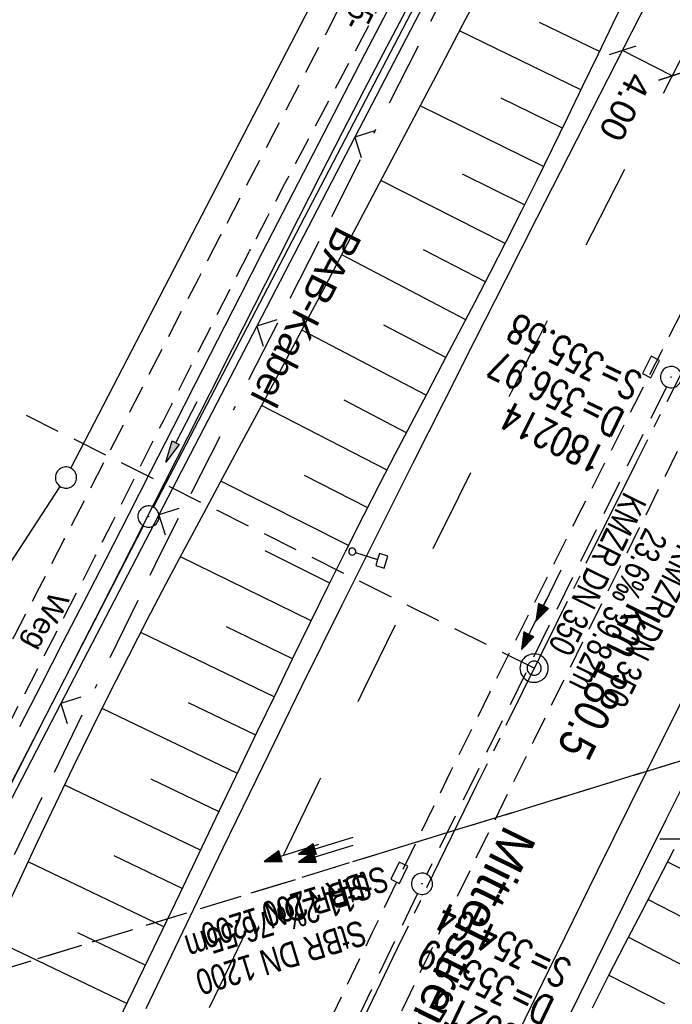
# Model space of a CAD drawing. Extents: x 507679 to 508174, y 445771 to 446563.
# Tile 31 of 43: x 507950 to 507996, y 446288 to 446358. Entities that reach past the tile are written whole.
import ezdxf

# ---------------------------------------------------------------- set-up
doc = ezdxf.new("R2010")
doc.units = 0
doc.header["$LTSCALE"] = 10
doc.header["$MEASUREMENT"] = 0
for name, pattern in [('ACAD_ISO16W100', [73, 15, -6.5, 15, -6.5, 15, -7, 1, -7]), ('ACHSE', [5.5, 4, -0.5, 0.5, -0.5]), ('AUSGEZOGEN', [0]), ('LT00', [0]), ('LT02', [0.4, 0.2, -0.2]), ('LT03', [0.5, 0.3, -0.2]), ('LT11', [0.3, 0.2, -0.1]), ('LT12', [0.4, 0.3, -0.1]), ('LT17', [0.15, 0.1, -0.05]), ('STRICHLINIE2', [0.375, 0.25, -0.125])]:
    doc.linetypes.add(name, pattern=pattern)
doc.layers.get('0').update_dxf_attribs({"linetype": 'LT00'})
for name, color, linetype in [('--EK_FBR', 250, 'LT00'), ('--EK_Halt-Pfeil', 4, 'LT00'), ('--EK_Haltung', 7, 'STRICHLINIE2'), ('--EK_Haltung-Text', 140, 'LT00'), ('--EK_Schacht-Text', 5, 'LT00'), ('--EK_ST-93-1', 30, 'LT17'), ('--EL_DFK_AB_L', 21, 'LT00'), ('--EL_DFK_AB_P', 7, 'LT00'), ('--EL_Halt-Pfeil', 4, 'LT00'), ('--EL_Haltung', 182, 'STRICHLINIE2'), ('--EL_Haltung-Text', 182, 'LT00'), ('-AX-093', 35, 'ACHSE'), ('-ST-93-1', 250, 'LT00'), ('-ST-93-5', 250, 'LT00'), ('ABSTAND', 8, 'LT00'), ('BAB-KABEL', 220, 'ACAD_ISO16W100'), ('BAB-KABEL_TEXT', 221, 'Continuous'), ('BEMAßUNG', 255, 'Continuous'), ('DFK_AB_L', 21, 'LT00'), ('DFK_AB_P', 7, 'LT00'), ('DFK_GZPKT', 250, 'LT00'), ('DFK_KATASTER', 250, 'LT00'), ('DL', 182, 'LT12'), ('DL_PFEIL', 201, 'LT00'), ('DL_TEXT', 182, 'LT00'), ('FELDWEG_TEXT', 250, 'Continuous'), ('MITTELSTREIFEN-Ü_LINIE', 250, 'LT11'), ('MITTELSTREIFEN-Ü_TEXT', 11, 'LT03'), ('PFEIL', 140, 'AUSGEZOGEN'), ('V128_AFBR_BAB', 250, 'LT00'), ('V128_BOESCH', 250, 'LT00'), ('V128_BOSCHUNG', 250, 'LT00'), ('V128_FELDWEG', 250, 'LT11'), ('V128_GRABEN', 250, 'LT00'), ('V128_KA_PRUF', 182, 'LT00'), ('V128_LD_MARK', 250, 'LT00'), ('V128_LG_MARK', 250, 'LT02'), ('V128_RASTER', 250, 'LT00'), ('V128_SCHILD_K', 1, 'LT00'), ('V128_SINKK', 182, 'LT00'), ('V128_ZAUN', 40, 'LT00')]:
    doc.layers.add(name, color=color, linetype=linetype)
doc.styles.add('Arial', font='ARIAL.TTF')
doc.styles.add('Arial Fett', font='txt', dxfattribs={"width": 0.8})
doc.styles.add('Beschrift', font='ARIAL.TTF')
doc.styles.add('Haltungsbeschriftung', font='ARIAL.TTF', dxfattribs={"width": 0.75})
doc.styles.add('schachtbeschriftung', font='romans.shx', dxfattribs={"width": 0.75, "height": 2})
doc.styles.get("Standard").update_dxf_attribs({"font": 'ARIAL.TTF'})

# ---------------------------------------------------------------- blocks, each defined once
blk = doc.blocks.new('SYMB7010')
at = {"color": 0, "linetype": 'ByBlock'}
for points in [[(-0.031408, 0.499213), (-0.093728, 0.49134), (-0.15457, 0.475719), (-0.212975, 0.452595), (-0.268021, 0.422333), (-0.31884, 0.385411), (-0.36463, 0.342411), (-0.40467, 0.29401), (-0.438329, 0.240973), (-0.465074, 0.184136), (-0.484486, 0.124395), (-0.496256, 0.062692), (-0.5002, 0)], [(0.5002, 0), (0.496256, 0.062692), (0.484485, 0.124395), (0.465074, 0.184136), (0.438329, 0.240973), (0.40467, 0.29401), (0.36463, 0.342411), (0.31884, 0.385411), (0.268021, 0.422333), (0.212975, 0.452595), (0.15457, 0.475719), (0.093728, 0.49134), (0.031408, 0.499213), (-0.031408, 0.499213)], [(-0.5002, 0), (-0.496256, -0.062692), (-0.484486, -0.124395), (-0.465075, -0.184136), (-0.438329, -0.240973), (-0.404671, -0.29401), (-0.36463, -0.342411), (-0.31884, -0.385411), (-0.268021, -0.422333), (-0.212975, -0.452595), (-0.154571, -0.475719), (-0.093728, -0.49134), (-0.031408, -0.499213), (0.031408, -0.499213)], [(0.031408, -0.499213), (0.093728, -0.491341), (0.15457, -0.475719), (0.212975, -0.452595), (0.268021, -0.422333), (0.31884, -0.385411), (0.36463, -0.342411), (0.404671, -0.294011), (0.438329, -0.240974), (0.465075, -0.184136), (0.484486, -0.124395), (0.496256, -0.062692), (0.500201, 0)]]:
    blk.add_lwpolyline(points, dxfattribs=at)
blk = doc.blocks.new('SYMB2')
at = {"color": 0, "linetype": 'ByBlock', "flags": 128}
for points in [[(-0.031395, 0.499013), (-0.093691, 0.491144), (-0.154509, 0.475528), (-0.21289, 0.452414), (-0.267913, 0.422164), (-0.318712, 0.385257), (-0.364484, 0.342274), (-0.404509, 0.293893), (-0.438154, 0.240877), (-0.464888, 0.184062), (-0.484292, 0.124345), (-0.496058, 0.062667), (-0.5, 0)], [(0.5, 0), (0.496057, 0.062667), (0.484292, 0.124345), (0.464888, 0.184062), (0.438153, 0.240877), (0.404509, 0.293893), (0.364484, 0.342274), (0.318712, 0.385257), (0.267913, 0.422164), (0.21289, 0.452414), (0.154509, 0.475528), (0.093691, 0.491144), (0.031395, 0.499013), (-0.031395, 0.499013)], [(-0.5, 0), (-0.496058, -0.062667), (-0.484292, -0.124345), (-0.464888, -0.184062), (-0.438154, -0.240877), (-0.404509, -0.293893), (-0.364485, -0.342274), (-0.318712, -0.385257), (-0.267914, -0.422164), (-0.21289, -0.452414), (-0.154509, -0.475529), (-0.093691, -0.491144), (-0.031395, -0.499014), (0.031395, -0.499014)], [(0.031395, -0.499014), (0.093691, -0.491144), (0.154509, -0.475529), (0.21289, -0.452414), (0.267914, -0.422164), (0.318712, -0.385257), (0.364485, -0.342274), (0.404509, -0.293893), (0.438154, -0.240877), (0.464889, -0.184062), (0.484292, -0.124345), (0.496058, -0.062667), (0.5, 0)]]:
    blk.add_lwpolyline(points, dxfattribs=at)
blk = doc.blocks.new('Pfreil3')
at = {"layer": 'PFEIL'}
blk.add_hatch(color=256, dxfattribs=at).paths.add_polyline_path([(-1.549, 0.273), (-1.549, -0.273), (0, 0)])
for p, q in [((-1.549, 0), (-4.831, 0)), ((-1.549, -0.273), (-1.549, 0.273)), ((-1.549, 0.273), (0, 0)), ((0, 0), (-1.549, -0.273))]:
    blk.add_line(p, q, dxfattribs=at)
blk = doc.blocks.new('SYMB0011')
at = {"color": 0, "linetype": 'ByBlock'}
for p, q in [((0.5, 0), (-0.5, 0)), ((0, 0.5), (0, -0.5))]:
    blk.add_line(p, q, dxfattribs=at)
blk = doc.blocks.new('SYMB1263')
at = {"color": 0, "linetype": 'ByBlock'}
for p, q in [((0.014231, 0.098982), (-0.014231, 0.098982)), ((-0.014231, -0.098982), (0.014232, -0.098982))]:
    blk.add_line(p, q, dxfattribs=at)
for points in [[(0, 0.1), (0, 0.75), (0.18, 0.75), (0.18, 1), (-0.18, 1), (-0.18, 0.75), (0, 0.75)], [(-0.014231, 0.098982), (-0.041542, 0.090963), (-0.065486, 0.075575), (-0.084125, 0.054064), (-0.095949, 0.028173), (-0.1, 0)], [(-0.1, 0), (-0.095949, -0.028173), (-0.084125, -0.054064), (-0.065486, -0.075575), (-0.041541, -0.090963), (-0.014231, -0.098982)], [(0.1, 0), (0.095949, 0.028173), (0.084125, 0.054064), (0.065486, 0.075575), (0.041541, 0.090963), (0.014231, 0.098982)], [(0.014232, -0.098982), (0.041542, -0.090963), (0.065486, -0.075575), (0.084125, -0.054064), (0.095949, -0.028173), (0.1, 0)]]:
    blk.add_lwpolyline(points, dxfattribs=at)
blk = doc.blocks.new('SYMB0024')
at = {"color": 0, "linetype": 'ByBlock'}
for p, q in [((-0.5, 0.5), (0, 0)), ((0, 0), (0.5, 0.5))]:
    blk.add_line(p, q, dxfattribs=at)
blk = doc.blocks.new('SYMB0652')
at = {"color": 0, "linetype": 'ByBlock'}
blk.add_lwpolyline([(-0.15, -0.075), (0.15, -0.075), (0.15, 0.075), (-0.15, 0.075), (-0.15, -0.075)], dxfattribs=at)
blk = doc.blocks.new('SYMB0003')
at = {"color": 0, "linetype": 'ByBlock'}
for p, q in [((-0.015712, 0), (0.010166, 0.012015)), ((0, -0.021257), (-0.015712, 0)), ((0.010166, 0.012015), (0, -0.021257))]:
    blk.add_line(p, q, dxfattribs=at)
for points in [[(-0.031395, 0.499013), (-0.093691, 0.491144), (-0.154509, 0.475528), (-0.21289, 0.452414), (-0.267913, 0.422164), (-0.318712, 0.385257), (-0.364484, 0.342274), (-0.404509, 0.293893), (-0.438154, 0.240877), (-0.464888, 0.184062), (-0.484292, 0.124345), (-0.496058, 0.062667), (-0.5, 0)], [(0.5, 0), (0.496057, 0.062667), (0.484292, 0.124345), (0.464888, 0.184062), (0.438153, 0.240877), (0.404509, 0.293893), (0.364484, 0.342274), (0.318712, 0.385257), (0.267913, 0.422164), (0.21289, 0.452414), (0.154509, 0.475528), (0.093691, 0.491144), (0.031395, 0.499013), (-0.031395, 0.499013)], [(-0.5, 0), (-0.496058, -0.062667), (-0.484292, -0.124345), (-0.464888, -0.184062), (-0.438154, -0.240877), (-0.404509, -0.293893), (-0.364485, -0.342274), (-0.318712, -0.385257), (-0.267914, -0.422164), (-0.21289, -0.452414), (-0.154509, -0.475529), (-0.093691, -0.491144), (-0.031395, -0.499014), (0.031395, -0.499014)], [(0.031395, -0.499014), (0.093691, -0.491144), (0.154509, -0.475529), (0.21289, -0.452414), (0.267914, -0.422164), (0.318712, -0.385257), (0.364485, -0.342274), (0.404509, -0.293893), (0.438154, -0.240877), (0.464889, -0.184062), (0.484292, -0.124345), (0.496058, -0.062667), (0.5, 0)]]:
    blk.add_lwpolyline(points, dxfattribs=at)
blk = doc.blocks.new('_Oblique')
at = {"color": 0, "linetype": 'ByBlock', "lineweight": -2}
blk.add_line((-0.5, -0.5), (0.5, 0.5), dxfattribs=at)
blk = doc.blocks.new('SYMB0070')
at = {"color": 0, "linetype": 'ByBlock'}
for p, q in [((-0.5, 0), (0.2, 0)), ((0.5, 0), (0.2, 0.1)), ((0.2, 0.1), (0.2, 0)), ((0.468, 0), (0.21, 0.086)), ((0.21, 0.086), (0.21, -0.086)), ((0.21, -0.086), (0.468, 0)), ((0.22, -0.072), (0.437, 0)), ((0.23, -0.058), (0.405, 0)), ((0.24, -0.045), (0.374, 0)), ((0.342, 0), (0.25, 0.031)), ((0.25, 0.031), (0.25, -0.031)), ((0.25, -0.031), (0.342, 0)), ((0.26, -0.017), (0.31, 0)), ((0.27, -0.003), (0.279, 0))]:
    blk.add_line(p, q, dxfattribs=at)
for points in [[(0.2, 0), (0.2, -0.1), (0.5, 0)], [(0.437, 0), (0.22, 0.072), (0.22, -0.072)], [(0.405, 0), (0.23, 0.058), (0.23, -0.058)], [(0.374, 0), (0.24, 0.045), (0.24, -0.045)], [(0.31, 0), (0.26, 0.017), (0.26, -0.017)], [(0.279, 0), (0.27, 0.003), (0.27, -0.003)]]:
    blk.add_lwpolyline(points, dxfattribs=at)

msp = doc.modelspace()

# ---------------------------------------------------------------- linework, layer by layer
at = {"layer": '--EK_FBR'}
msp.add_lwpolyline([(507988.094, 446286.464), (507989.921, 446290.201), (507991.757, 446293.933), (507993.6, 446297.662), (507995.449, 446301.388), (507997.303, 446305.111), (507999.161, 446308.833), (508001.933, 446314.374), (508004.713, 446319.912), (508007.5, 446325.446), (508010.297, 446330.975), (508012.534, 446335.379), (508014.776, 446339.78), (508017.024, 446344.178), (508019.275, 446348.575), (508021.528, 446352.97), (508027.044, 446363.713)], dxfattribs=at)
at = {"layer": '--EK_FBR', "color": 2}
msp.add_lwpolyline([(507958.778, 446288.057), (507960.582, 446291.842), (507962.393, 446295.624), (507964.211, 446299.402), (507966.987, 446305.123), (507969.784, 446310.835), (507972.601, 446316.536), (507975.437, 446322.228), (507977.604, 446326.548), (507979.779, 446330.864), (507981.961, 446335.177), (507984.148, 446339.487), (507986.338, 446343.795), (507989.13, 446349.28), (507991.925, 446354.763), (507994.722, 446360.246)], dxfattribs=at)
at = {"layer": '--EK_Haltung'}
for p, q in [((507995.469, 446331.918), (507978.559, 446297.531)), ((508015.144, 446311.269), (507943.417, 446289.193)), ((507977.904, 446296.181), (507961.033, 446260.871))]:
    msp.add_line(p, q, dxfattribs=at)
at = {"layer": '--EK_ST-93-1', "ltscale": 2.5}
msp.add_line((507986.136, 446312.067), (507950.326, 446329.878), dxfattribs=at)
at = {"layer": '--EL_DFK_AB_L'}
for p, q in [((507959.277, 446323.424), (507995.134, 446392.184)), ((507942.684, 446291.246), (507958.587, 446322.093))]:
    msp.add_line(p, q, dxfattribs=at)
at = {"layer": '--EL_Haltung'}
for p, q in [((507995.469, 446331.918), (507978.559, 446297.531)), ((508015.144, 446311.269), (507943.417, 446289.193)), ((507977.904, 446296.181), (507961.033, 446260.871))]:
    msp.add_line(p, q, dxfattribs=at)
at = {"layer": '-AX-093', "ltscale": 0.2}
msp.add_lwpolyline([(508087.151, 446503.921), (508082.615, 446495.629), (508076.509, 446484.444), (508070.415, 446473.252), (508064.335, 446462.052), (508058.271, 446450.843), (508052.227, 446439.624), (508046.204, 446428.394), (508040.204, 446417.151), (508034.231, 446405.894), (508028.287, 446394.622), (508022.373, 446383.333), (508016.493, 446372.027), (508010.649, 446360.702), (508004.844, 446349.358), (507999.079, 446337.993), (507993.358, 446326.606), (507987.682, 446315.196), (507982.055, 446303.762), (507976.479, 446292.303), (507970.956, 446280.818)], dxfattribs=at)
at = {"layer": 'BAB-KABEL', "ltscale": 0.03, "flags": 128}
msp.add_lwpolyline([(508053.195, 446514.557), (508053.055, 446512.517), (508031.724, 446493.735), (508025.765, 446492.102), (508020.21, 446489.1), (508016.01, 446486.751), (508018.853, 446477.045), (508018.707, 446455.032), (508016.469, 446434.121), (508001.556, 446402.935), (507988.746, 446377.199), (507959.8, 446320.202), (507925.33, 446249.311), (507916.941, 446230.238), (507900.171, 446187.505), (507899.3, 446183.352), (507895.111, 446171.982), (507885.59, 446156.978), (507861.927, 446087.711), (507849.064, 446048.467), (507830.929, 445993.111), (507819.179, 445959.431), (507803.721, 445939.685), (507777.25, 445905.809), (507782.056, 445900.056), (507801.85, 445885.768), (507805.534, 445872.298), (507800.258, 445847.408), (507794.949, 445819.996)], dxfattribs=at)
at = {"layer": 'BEMAßUNG'}
msp.add_line((507995.885, 446353.834), (507992.367, 446355.628), dxfattribs=at)
at = {"layer": 'DFK_AB_L'}
for p, q in [((507959.277, 446323.424), (507995.134, 446392.184)), ((507942.684, 446291.246), (507958.587, 446322.093))]:
    msp.add_line(p, q, dxfattribs=at)
at = {"layer": 'DFK_KATASTER'}
for p, q in [((507953.456, 446326.175), (507994.935, 446406.172)), ((507920.96, 446276.217), (507952.701, 446324.881))]:
    msp.add_line(p, q, dxfattribs=at)
at = {"layer": 'DL'}
msp.add_line((508015.144, 446311.269), (507943.417, 446289.193), dxfattribs=at)
at = {"layer": 'MITTELSTREIFEN-Ü_LINIE', "flags": 128}
for points in [[(507948.862, 446238.143), (507950.039, 446240.776), (507951.215, 446243.41), (507952.394, 446246.042), (507953.577, 446248.672), (507954.767, 446251.3), (507955.965, 446253.923), (507957.268, 446256.746), (507958.581, 446259.564), (507959.903, 446262.378), (507961.231, 446265.19), (507962.564, 446267.999), (507963.899, 446270.807), (507965.697, 446274.584), (507967.497, 446278.36), (507969.3, 446282.135), (507971.107, 446285.907), (507972.919, 446289.678), (507974.737, 446293.445), (507977.483, 446299.1), (507980.246, 446304.747), (507983.027, 446310.385), (507985.828, 446316.013), (507987.673, 446319.693), (507989.526, 446323.37), (507991.386, 446327.043), (507993.25, 446330.713), (507995.118, 446334.382), (507996.988, 446338.05), (508002.575, 446348.993), (508008.171, 446359.932)], [(507952.495, 446236.344), (507953.948, 446239.57), (507955.41, 446242.792), (507956.879, 446246.01), (507958.36, 446249.223), (507959.851, 446252.431), (507961.177, 446255.257), (507962.511, 446258.079), (507963.852, 446260.898), (507965.197, 446263.715), (507966.544, 446266.531), (507967.893, 446269.346), (507969.689, 446273.098), (507971.486, 446276.85), (507973.284, 446280.6), (507975.086, 446284.35), (507976.894, 446288.096), (507978.708, 446291.839), (507980.555, 446295.629), (507982.41, 446299.414), (507984.272, 446303.197), (507986.138, 446306.978), (507988.008, 446310.756), (507989.88, 446314.534), (507991.716, 446318.235), (507993.554, 446321.934), (507995.396, 446325.631), (507997.245, 446329.326), (507999.102, 446333.016), (508000.968, 446336.701), (508002.52, 446339.746), (508004.078, 446342.788), (508005.64, 446345.828), (508007.204, 446348.867), (508008.769, 446351.906), (508010.331, 446354.945), (508011.89, 446357.987)]]:
    msp.add_lwpolyline(points, dxfattribs=at)
at = {"layer": 'V128_AFBR_BAB'}
msp.add_lwpolyline([(507988.094, 446286.464), (507989.921, 446290.201), (507991.757, 446293.933), (507993.6, 446297.662), (507995.449, 446301.388), (507997.303, 446305.111), (507999.161, 446308.833), (508001.933, 446314.374), (508004.713, 446319.912), (508007.5, 446325.446), (508010.297, 446330.975), (508012.534, 446335.379), (508014.776, 446339.78), (508017.024, 446344.178), (508019.275, 446348.575), (508021.528, 446352.97), (508027.044, 446363.713)], dxfattribs=at)
at = {"layer": 'V128_AFBR_BAB', "color": 0}
msp.add_lwpolyline([(507958.778, 446288.057), (507960.582, 446291.842), (507962.393, 446295.624), (507964.211, 446299.402), (507966.987, 446305.123), (507969.784, 446310.835), (507972.601, 446316.536), (507975.437, 446322.228), (507977.604, 446326.548), (507979.779, 446330.864), (507981.961, 446335.177), (507984.148, 446339.487), (507986.338, 446343.795), (507989.13, 446349.28), (507991.925, 446354.763), (507994.722, 446360.246)], dxfattribs=at)
at = {"layer": 'V128_BOESCH'}
for points in [[(507948.62, 446294.473), (507949.86, 446297.146), (507951.109, 446299.813), (507952.371, 446302.475), (507953.648, 446305.129), (507954.941, 446307.775), (507956.254, 446310.411), (507957.541, 446312.945), (507958.845, 446315.47), (507960.163, 446317.987), (507961.493, 446320.499), (507962.832, 446323.006), (507964.176, 446325.511), (507965.523, 446328.014), (507966.87, 446330.517), (507968.214, 446333.022), (507969.805, 446336.005), (507971.389, 446338.991), (507972.968, 446341.98), (507974.543, 446344.97), (507976.116, 446347.962), (507977.689, 446350.953), (507979.263, 446353.944), (507981.114, 446357.452), (507982.971, 446360.958)], [(507955.632, 446284.745), (507957.466, 446288.547), (507959.299, 446292.349), (507961.131, 446296.152), (507962.959, 446299.957), (507964.183, 446302.51), (507965.406, 446305.064), (507966.631, 446307.616), (507967.86, 446310.167), (507969.094, 446312.715), (507970.336, 446315.259), (507971.589, 446317.798), (507972.852, 446320.331), (507974.13, 446322.857), (507975.232, 446325.007), (507976.343, 446327.152), (507977.46, 446329.293), (507978.582, 446331.433), (507979.704, 446333.572), (507980.825, 446335.712), (507981.943, 446337.854), (507983.054, 446339.999), (507984.156, 446342.149), (507985.246, 446344.304), (507986.342, 446346.505), (507987.427, 446348.711), (507988.504, 446350.922), (507989.575, 446353.136), (507990.644, 446355.35), (507991.714, 446357.564), (507992.787, 446359.777)], [(507996, 446299.277), (507994.842, 446297.042), (507993.682, 446294.808), (507992.523, 446292.573), (507991.369, 446290.336), (507990.22, 446288.096)]]:
    msp.add_lwpolyline(points, dxfattribs=at)
at = {"layer": 'V128_BOSCHUNG'}
for p, q in [((507990.745, 446355.56), (507986.514, 446357.61)), ((507989.441, 446352.859), (507980.878, 446357.005)), ((507988.128, 446350.148), (507983.805, 446352.255)), ((507986.804, 446347.441), (507978.091, 446351.717)), ((507985.46, 446344.732), (507981.083, 446346.907)), ((507984.09, 446342.021), (507975.326, 446346.46)), ((507982.702, 446339.319), (507978.325, 446341.578)), ((507981.307, 446336.635), (507972.56, 446341.206)), ((507978.517, 446331.309), (507969.757, 446335.914)), ((507979.91, 446333.966), (507975.537, 446336.265)), ((507977.131, 446328.663), (507972.735, 446330.96)), ((507975.758, 446326.024), (507966.91, 446330.591)), ((507974.396, 446323.378), (507969.936, 446325.652)), ((507973.051, 446320.725), (507964.042, 446325.262)), ((507970.404, 446315.397), (507961.188, 446319.925)), ((507971.721, 446318.064), (507967.166, 446320.33)), ((507969.099, 446312.723), (507964.437, 446314.986)), ((507967.796, 446310.035), (507958.381, 446314.576)), ((507966.5, 446307.344), (507961.752, 446309.619)), ((507965.202, 446304.639), (507955.656, 446309.215)), ((507963.906, 446301.933), (507959.117, 446304.229)), ((507962.609, 446299.228), (507953.019, 446303.825)), ((507960.009, 446293.821), (507950.448, 446298.404)), ((507961.31, 446296.524), (507956.518, 446298.821)), ((507995.556, 446298.419), (508004.226, 446293.941)), ((507994.174, 446295.756), (507998.395, 446293.576)), ((507957.403, 446288.416), (507947.922, 446292.961)), ((507958.706, 446291.118), (507953.943, 446293.402)), ((507992.793, 446293.093), (508000.938, 446288.886)), ((507991.41, 446290.417), (507995.324, 446288.409))]:
    msp.add_line(p, q, dxfattribs=at)
at = {"layer": 'V128_FELDWEG', "flags": 128}
for points in [[(507975.145, 446539.007), (507975.235, 446538.823), (507976.693, 446536.015), (507978.216, 446533.244), (507979.803, 446530.513), (507981.056, 446528.459), (507982.344, 446526.428), (507983.664, 446524.417), (507985.013, 446522.425), (507986.389, 446520.449), (507987.789, 446518.489), (507989.21, 446516.542), (507990.649, 446514.606), (507992.104, 446512.68), (507993.571, 446510.761), (507994.676, 446509.328), (507995.783, 446507.896), (507996.888, 446506.463), (507997.987, 446505.026), (507999.077, 446503.583), (508000.154, 446502.133), (508001.214, 446500.672), (508002.254, 446499.199), (508003.27, 446497.71), (508004.258, 446496.205), (508005.214, 446494.68), (508006.136, 446493.134), (508007.018, 446491.564), (508007.92, 446489.846), (508008.767, 446488.1), (508009.557, 446486.327), (508010.283, 446484.527), (508010.927, 446482.751), (508011.511, 446480.954), (508012.037, 446479.139), (508012.511, 446477.307), (508012.934, 446475.462), (508013.311, 446473.605), (508013.736, 446471.174), (508014.087, 446468.731), (508014.359, 446466.278), (508014.552, 446463.818), (508014.661, 446461.354), (508014.685, 446458.889), (508014.621, 446456.426), (508014.467, 446453.968), (508014.247, 446451.74), (508013.953, 446449.52), (508013.587, 446447.31), (508013.154, 446445.111), (508012.655, 446442.925), (508012.093, 446440.754), (508011.473, 446438.599), (508010.795, 446436.462), (508010.064, 446434.345), (508009.338, 446432.393), (508008.573, 446430.459), (508007.771, 446428.539), (508006.938, 446426.633), (508006.078, 446424.739), (508005.195, 446422.856), (508004.293, 446420.981), (508003.376, 446419.113), (508002.448, 446417.25), (508001.176, 446414.723), (507999.894, 446412.202), (507998.606, 446409.685), (507997.313, 446407.171), (507996.018, 446404.658), (507994.724, 446402.144), (507993.434, 446399.629), (507992.149, 446397.111), (507991.088, 446395.016), (507990.03, 446392.919), (507988.975, 446390.821), (507987.92, 446388.722), (507986.864, 446386.624), (507985.805, 446384.528), (507984.05, 446381.079), (507982.285, 446377.635), (507980.509, 446374.196), (507978.727, 446370.762), (507976.938, 446367.33), (507975.146, 446363.9), (507973.29, 446360.354), (507971.433, 446356.808), (507969.578, 446353.262), (507967.725, 446349.715), (507965.875, 446346.165), (507964.032, 446342.613), (507962.45, 446339.551), (507960.872, 446336.486), (507959.296, 446333.421), (507957.721, 446330.354), (507956.147, 446327.288), (507954.57, 446324.223), (507952.991, 446321.159), (507951.223, 446317.742), (507949.452, 446314.327), (507947.679, 446310.912), (507945.907, 446307.498), (507944.136, 446304.082), (507942.37, 446300.664), (507941.043, 446298.086), (507939.721, 446295.506), (507938.407, 446292.921), (507937.101, 446290.333), (507935.805, 446287.739), (507934.522, 446285.14), (507933.254, 446282.533), (507932.001, 446279.919), (507930.833, 446277.442), (507929.679, 446274.958), (507928.537, 446272.468), (507927.404, 446269.975), (507926.278, 446267.477), (507925.158, 446264.978), (507924.041, 446262.477), (507922.925, 446259.976), (507921.807, 446257.475), (507920.263, 446254.032), (507918.714, 446250.591), (507917.164, 446247.151), (507915.614, 446243.71), (507914.066, 446240.267), (507912.523, 446236.822), (507911.606, 446234.764), (507910.694, 446232.704), (507909.79, 446230.641), (507908.895, 446228.574), (507908.014, 446226.501), (507907.148, 446224.422), (507906.3, 446222.337), (507905.472, 446220.244), (507904.668, 446218.142), (507903.87, 446215.981), (507903.096, 446213.81), (507902.343, 446211.632), (507901.608, 446209.447), (507900.888, 446207.257), (507900.18, 446205.062), (507899.48, 446202.864), (507898.787, 446200.663), (507898.097, 446198.462)], [(507900.87, 446197.797), (507901.498, 446199.97), (507902.129, 446202.141), (507902.768, 446204.31), (507903.418, 446206.474), (507904.083, 446208.633), (507904.767, 446210.786), (507905.473, 446212.93), (507906.206, 446215.064), (507906.968, 446217.188), (507907.679, 446219.081), (507908.413, 446220.965), (507909.169, 446222.842), (507909.942, 446224.712), (507910.73, 446226.577), (507911.53, 446228.438), (507912.338, 446230.295), (507913.152, 446232.15), (507913.968, 446234.004), (507914.784, 446235.858), (507915.896, 446238.399), (507917.004, 446240.942), (507918.11, 446243.485), (507919.217, 446246.028), (507920.326, 446248.568), (507921.44, 446251.106), (507922.563, 446253.641), (507923.695, 446256.171), (507925.178, 446259.435), (507926.679, 446262.691), (507928.198, 446265.94), (507929.732, 446269.181), (507931.279, 446272.417), (507932.837, 446275.647), (507934.404, 446278.873), (507936.429, 446283.015), (507938.467, 446287.15), (507940.519, 446291.277), (507942.587, 446295.397), (507944.671, 446299.509), (507945.982, 446302.075), (507947.299, 446304.638), (507948.619, 446307.199), (507949.94, 446309.76), (507951.261, 446312.321), (507952.58, 446314.883), (507953.894, 446317.448), (507955.203, 446320.015), (507956.414, 446322.407), (507957.62, 446324.802), (507958.824, 446327.197), (507960.027, 446329.594), (507961.231, 446331.989), (507962.438, 446334.383), (507963.651, 446336.774), (507964.871, 446339.161), (507966.1, 446341.544), (507967.326, 446343.894), (507968.56, 446346.24), (507969.8, 446348.582), (507971.044, 446350.923), (507972.288, 446353.264), (507973.531, 446355.605), (507974.77, 446357.948), (507976.002, 446360.295), (507977.224, 446362.647), (507978.41, 446364.955), (507979.587, 446367.267), (507980.759, 446369.582), (507981.927, 446371.9), (507983.095, 446374.217), (507984.265, 446376.533), (507985.439, 446378.847), (507986.622, 446381.157), (507987.815, 446383.461), (507988.752, 446385.251), (507989.695, 446387.037), (507990.64, 446388.823), (507991.587, 446390.607), (507992.532, 446392.393), (507993.472, 446394.18), (507994.406, 446395.971), (507995.701, 446398.488), (507996.981, 446401.013), (507998.25, 446403.543), (507999.51, 446406.079), (508000.764, 446408.618), (508002.015, 446411.159), (508003.266, 446413.701), (508004.521, 446416.242), (508005.372, 446417.961), (508006.222, 446419.682), (508007.066, 446421.405), (508007.9, 446423.132), (508008.718, 446424.866), (508009.518, 446426.608), (508010.294, 446428.36), (508011.041, 446430.124), (508011.757, 446431.901), (508012.435, 446433.694), (508013.281, 446436.125), (508014.05, 446438.584), (508014.741, 446441.068), (508015.35, 446443.574), (508015.877, 446446.1), (508016.318, 446448.642), (508016.671, 446451.198), (508016.935, 446453.765), (508017.107, 446456.341), (508017.188, 446458.921), (508017.177, 446461.502), (508017.075, 446464.081), (508016.882, 446466.655), (508016.599, 446469.219), (508016.224, 446471.77), (508015.76, 446474.306), (508015.268, 446476.556), (508014.704, 446478.788), (508014.064, 446480.998), (508013.349, 446483.185), (508012.556, 446485.345), (508011.79, 446487.231), (508010.963, 446489.092), (508010.079, 446490.925), (508009.139, 446492.727), (508008.24, 446494.334), (508007.299, 446495.917), (508006.323, 446497.478), (508005.313, 446499.019), (508004.275, 446500.542), (508003.212, 446502.051), (508002.128, 446503.546), (508001.027, 446505.032), (507999.914, 446506.51), (507998.792, 446507.982), (507997.665, 446509.452), (507996.537, 446510.92), (507995.413, 446512.391), (507993.818, 446514.499), (507992.241, 446516.618), (507990.684, 446518.749), (507989.151, 446520.894), (507987.643, 446523.056), (507986.165, 446525.237), (507984.718, 446527.438), (507983.306, 446529.661), (507981.932, 446531.909), (507980.372, 446534.577), (507978.87, 446537.279), (507978.516, 446537.951)]]:
    msp.add_lwpolyline(points, dxfattribs=at)
at = {"layer": 'V128_GRABEN'}
for points in [[(507977.291, 446358.852), (507975.713, 446355.851), (507974.148, 446352.845), (507972.593, 446349.834), (507971.047, 446346.818), (507969.508, 446343.799), (507967.974, 446340.777), (507966.401, 446337.668), (507964.83, 446334.558), (507963.26, 446331.447), (507961.69, 446328.337), (507960.117, 446325.227), (507958.541, 446322.119), (507956.959, 446319.014), (507955.642, 446316.439), (507954.322, 446313.866), (507953.002, 446311.293), (507951.683, 446308.719), (507950.367, 446306.144), (507949.057, 446303.567)], [(507976.034, 446358.884), (507974.2, 446355.392), (507972.376, 446351.895), (507970.563, 446348.393), (507968.757, 446344.887), (507966.958, 446341.377), (507965.38, 446338.288), (507963.805, 446335.198), (507962.232, 446332.107), (507960.658, 446329.016), (507959.082, 446325.925), (507957.504, 446322.837), (507955.921, 446319.75), (507954.399, 446316.795), (507952.875, 446313.842), (507951.349, 446310.889), (507949.826, 446307.935)]]:
    msp.add_lwpolyline(points, dxfattribs=at)
at = {"layer": 'V128_LD_MARK'}
msp.add_lwpolyline([(507983.81, 446283.853), (507987.204, 446290.817), (507990.617, 446297.771), (507994.048, 446304.715), (507997.497, 446311.651), (508000.962, 446318.578), (508004.443, 446325.498), (508007.938, 446332.409), (508010.711, 446337.868), (508013.491, 446343.324), (508016.277, 446348.776), (508019.068, 446354.227), (508021.862, 446359.675), (508024.657, 446365.123), (508027.454, 446370.571), (508030.249, 446376.02), (508033.043, 446381.47), (508035.833, 446386.923), (508038.619, 446392.378), (508041.399, 446397.838), (508042.573, 446400.148), (508043.749, 446402.458), (508044.928, 446404.765), (508046.115, 446407.068)], dxfattribs=at)
at = {"layer": 'V128_LG_MARK', "ltscale": 3, "flags": 128}
msp.add_lwpolyline([(508014.462, 446389.933), (508013.184, 446387.477), (508011.908, 446385.021), (508009.735, 446380.824), (508007.568, 446376.624), (508005.406, 446372.422), (508003.248, 446368.217), (508001.092, 446364.011), (507997.46, 446356.916), (507993.831, 446349.819), (507990.208, 446342.72), (507988.315, 446339.005), (507986.425, 446335.287), (507984.54, 446331.568), (507982.663, 446327.844), (507980.794, 446324.117), (507978.935, 446320.384), (507977.322, 446317.121), (507975.717, 446313.853), (507974.118, 446310.583), (507972.524, 446307.31), (507970.933, 446304.035), (507969.345, 446300.76), (507967.757, 446297.484), (507966.189, 446294.251), (507964.622, 446291.018), (507963.057, 446287.785), (507961.495, 446284.549), (507959.937, 446281.312), (507958.385, 446278.072), (507956.841, 446274.828), (507955.122, 446271.192), (507953.413, 446267.551), (507951.712, 446263.907), (507950.02, 446260.258), (507948.335, 446256.606), (507945.998, 446251.513), (507943.671, 446246.414), (507941.356, 446241.311), (507938.769, 446235.577), (507936.195, 446229.836), (507933.636, 446224.089), (507931.092, 446218.335), (507929.469, 446214.642), (507927.852, 446210.947), (507926.24, 446207.25), (507924.631, 446203.551), (507923.023, 446199.852), (507921.417, 446196.152), (507919.104, 446190.825)], dxfattribs=at)
at = {"layer": 'V128_RASTER'}
msp.add_line((508004.998, 446300), (507994.998, 446300), dxfattribs=at)
at = {"layer": 'V128_ZAUN'}
for p, q in [((507980.408, 446362.813), (507973.493, 446349.502)), ((507973.493, 446349.502), (507966.579, 446336.191)), ((507966.579, 446336.191), (507959.664, 446322.879)), ((507959.664, 446322.879), (507952.749, 446309.568)), ((507952.749, 446309.568), (507945.835, 446296.257))]:
    msp.add_line(p, q, dxfattribs=at)

# ---------------------------------------------------------------- block references
at = {"layer": '--EK_Halt-Pfeil', "yscale": 4, "zscale": 4}
for p, xscale, rotation in [((507986.117, 446315.166), 3.999999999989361, 243.8149300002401), ((507969.005, 446299.03), 4.000000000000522, 197.1092800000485)]:
    msp.add_blockref('SYMB0070', p, dxfattribs=dict(at, xscale=xscale, rotation=rotation))
at = {"layer": '--EL_DFK_AB_P', "xscale": 1.500000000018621, "yscale": 1.5, "zscale": 1.5, "rotation": 264.7377099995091}
msp.add_blockref('SYMB0003', (507958.931, 446322.76), dxfattribs=at)
at = {"layer": '--EL_Halt-Pfeil', "yscale": 4, "zscale": 4}
for p, xscale, rotation in [((507987.149, 446317.179), 3.999999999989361, 243.8149300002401), ((507971.436, 446299.541), 4.000000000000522, 197.1092800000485)]:
    msp.add_blockref('SYMB0070', p, dxfattribs=dict(at, xscale=xscale, rotation=rotation))
at = {"layer": '-ST-93-1', "rotation": 274.1956499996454}
msp.add_blockref('SYMB2', (507986.136, 446312.067), dxfattribs=at)
at = {"layer": '-ST-93-5', "xscale": 1.999999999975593, "yscale": 2, "zscale": 2, "rotation": 274.1956499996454}
msp.add_blockref('SYMB2', (507986.136, 446312.067), dxfattribs=at)
at = {"layer": 'BEMAßUNG', "xscale": 1.4, "yscale": 1.4, "zscale": 1.4}
for p, rotation in [((507992.367, 446355.628), 152.9735223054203), ((507995.885, 446353.834), 152.9735223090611), ((507995.885, 446353.834), 332.9735223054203)]:
    msp.add_blockref('_Oblique', p, dxfattribs=dict(at, rotation=rotation))
at = {"layer": 'DFK_AB_P', "xscale": 1.500000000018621, "yscale": 1.5, "zscale": 1.5, "rotation": 264.7377099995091}
msp.add_blockref('SYMB0003', (507958.931, 446322.76), dxfattribs=at)
at = {"layer": 'DFK_GZPKT', "xscale": 1.500000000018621, "yscale": 1.5, "zscale": 1.5, "rotation": 264.7377099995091}
msp.add_blockref('SYMB7010', (507953.11, 446325.508), dxfattribs=at)
at = {"layer": 'DL_PFEIL', "xscale": 4.000000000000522, "yscale": 4, "zscale": 4, "rotation": 197.1092800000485}
msp.add_blockref('SYMB0070', (507971.433, 446298.977), dxfattribs=at)
at = {"layer": 'PFEIL', "rotation": 242.7321759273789}
msp.add_blockref('Pfreil3', (507960.145, 446326.585), dxfattribs=at)
at = {"layer": 'V128_FELDWEG', "xscale": 0.1000000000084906, "yscale": 0.09999999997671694, "zscale": 0.1, "rotation": 252.6066100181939}
for p in [(507964.032, 446342.613), (507966.1, 446341.544), (507952.991, 446321.159), (507955.203, 446320.015)]:
    msp.add_blockref('SYMB0011', p, dxfattribs=at)
at = {"layer": 'V128_KA_PRUF', "xscale": 1.499999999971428, "yscale": 1.5, "zscale": 1.5, "rotation": 252.6066100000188}
for p in [(507995.8, 446332.592), (507978.228, 446296.859)]:
    msp.add_blockref('SYMB0003', p, dxfattribs=at)
at = {"layer": 'V128_SCHILD_K', "xscale": 2.499999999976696, "yscale": 2.5, "zscale": 2.5, "rotation": 252.6066099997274}
msp.add_blockref('SYMB1263', (507973.304, 446320.288), dxfattribs=at)
at = {"layer": 'V128_SINKK', "yscale": 4.5, "zscale": 4.5}
for p, xscale, rotation in [((507994.38, 446333.306), 4.499999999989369, 62.95152429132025), ((507976.633, 446297.639), 4.499999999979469, 63.92861989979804)]:
    msp.add_blockref('SYMB0652', p, dxfattribs=dict(at, xscale=xscale, rotation=rotation))
at = {"layer": 'V128_ZAUN', "xscale": 2.099999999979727, "yscale": 2.099999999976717, "zscale": 2.1, "rotation": 242.5497999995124}
for p in [(507973.493, 446349.502), (507966.579, 446336.191), (507959.664, 446322.879), (507952.749, 446309.568)]:
    msp.add_blockref('SYMB0024', p, dxfattribs=at)

# ---------------------------------------------------------------- texts
at = {"layer": '--EK_Haltung-Text', "style": 'Haltungsbeschriftung', "width": 0.75}
for s, rotation, p in [('23.6‰ 39.82m', -116.18507, (507994.001, 446322.052)), ('KMZR DN 350', -116.18507, (507996.299, 446320.924)), ('11.2‰ 76.55m', -162.89072, (507973.182, 446296.781)), ('StBR DN 1200', -162.89072, (507973.936, 446294.333))]:
    msp.add_text(s, height=1.8, rotation=rotation, dxfattribs=at).set_placement(p)
at = {"layer": '--EK_Schacht-Text', "style": 'schachtbeschriftung', "width": 0.75}
for s, rotation, p in [('S=355.58', -206.18507, (507993.899, 446332.691)), ('D=356.97', -206.18507, (507992.628, 446330.106)), ('180214', -206.18507, (507991.357, 446327.521)), ('S=354.64', -205.53879, (507988.906, 446291.27)), ('D=355.99', -205.53879, (507987.664, 446288.671)), ('180215', -205.53879, (507986.422, 446286.071))]:
    msp.add_text(s, height=2, rotation=rotation, dxfattribs=at).set_placement(p)
at = {"layer": '--EL_Haltung-Text', "style": 'Haltungsbeschriftung', "width": 0.75}
for s, rotation, p in [('KMZR DN 350', -116.18507, (507992.5, 446324.576)), ('StBR DN 1200', -162.89072, (507974.316, 446297.624))]:
    msp.add_text(s, height=1.8, rotation=rotation, dxfattribs=at).set_placement(p)
at = {"layer": '-ST-93-5', "style": 'Arial Fett', "width": 0.8}
msp.add_text('km 180.5', height=2.5, rotation=-116.26008, dxfattribs=at).set_placement((507992.784, 446316.788))
at = {"layer": 'ABSTAND', "width": 0.75}
msp.add_text(' -79.05-', height=1.8, rotation=243.15458, dxfattribs=at).set_placement((507975.455, 446363.391))
at = {"layer": 'BAB-KABEL_TEXT', "insert": (507969.126, 446337.285), "char_height": 2, "attachment_point": 8, "rotation": 243.07624, "style": 'Beschrift'}
msp.add_mtext('BAB-Kabel', dxfattribs=at)
at = {"layer": 'BEMAßUNG', "insert": (507992.548, 446351.639), "char_height": 1.8, "attachment_point": 5, "rotation": 242.97352, "style": 'Arial'}
msp.add_mtext('\\A1;4.00', dxfattribs=at)
at = {"layer": 'DL_TEXT', "style": 'Haltungsbeschriftung', "width": 0.75}
msp.add_text('StBR 1200', height=1.8, rotation=-162.89072, dxfattribs=at).set_placement((507975.502, 446298.158))
at = {"layer": 'FELDWEG_TEXT', "insert": (507951.667, 446317.802), "char_height": 1.5, "attachment_point": 7, "rotation": 242.45252, "style": 'Beschrift'}
msp.add_mtext('Weg', dxfattribs=at)
at = {"layer": 'MITTELSTREIFEN-Ü_TEXT', "insert": (507984.065, 446301.12), "char_height": 2.5, "attachment_point": 7, "rotation": 243.90662, "style": 'Arial'}
msp.add_mtext('Mittelstreifenüberfahrt 135 m', dxfattribs=at)

doc.saveas('drawing.dxf')
